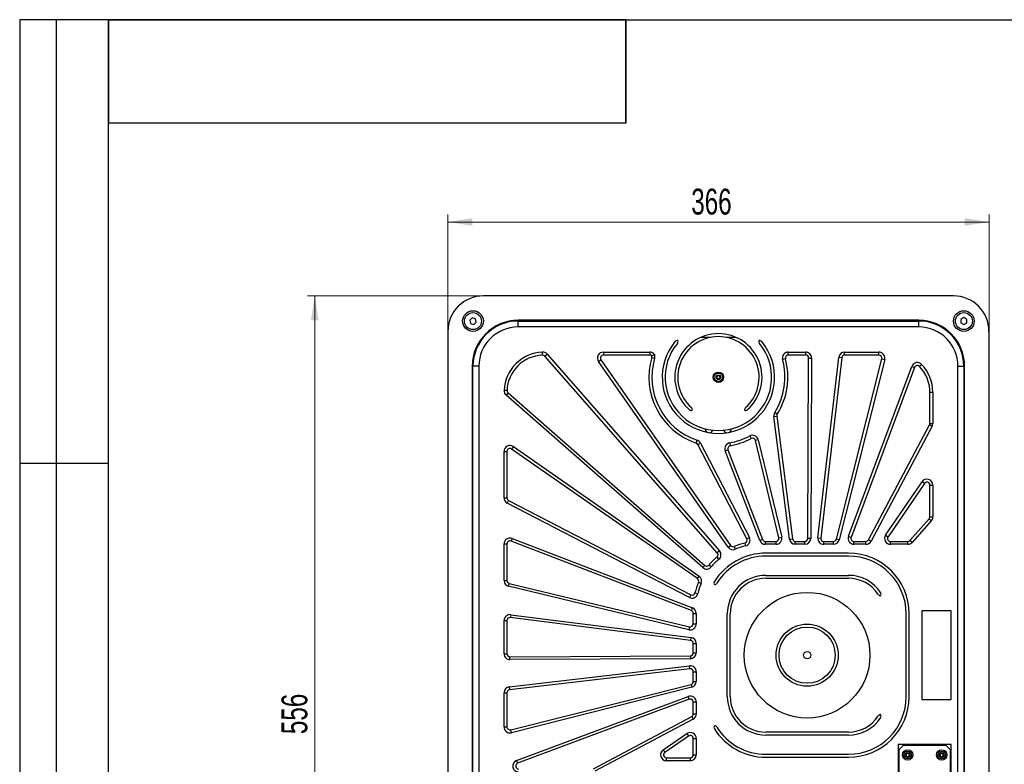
# Model space of a CAD drawing. Header units: millimetres. Extents: x 8 to 415, y 1 to 292.
# Tile 3 of 5: x 8 to 141, y 191 to 292. Entities that reach past the tile are written whole.
import ezdxf

# ---------------------------------------------------------------- set-up
doc = ezdxf.new("R2010")
doc.units = ezdxf.units.MM
doc.styles.add('SLDTEXTSTYLE1', font='TXT', dxfattribs={"width": 0.7})
doc.dimstyles.new('SLDDIMSTYLE0', dxfattribs={"dimtxt": 3.5, "dimasz": 3.302, "dimexe": 0, "dimexo": 0.0625, "dimgap": 0.875, "dimtad": 2, "dimlfac": 5, "dimrnd": 1e-09, "dimzin": 12, "dimdsep": 46, "dimtxsty": 'SLDTEXTSTYLE1', "dimsah": 1, "dimcen": 0.09, "dimadec": 0, "dimazin": 3, "dimtfac": 1, "dimtdec": 3, "dimtofl": 0, "dimtmove": 0, "dimatfit": 3, "dimfxl": 0, "dimfrac": 2, "dimtolj": 1, "dimtzin": 12, "dimarcsym": 0})

# ---------------------------------------------------------------- blocks, each defined once
blk = doc.blocks.new('_D')
at = {"color": 7, "linetype": 'Continuous', "lineweight": 0}
for p, q in [((70.72, 254.63), (46.92, 254.63)), ((47.92, 254.63), (47.92, 143.43)), ((70.72, 143.43), (46.92, 143.43))]:
    blk.add_line(p, q, dxfattribs=at)
at = {"color": 7, "linetype": 'Continuous', "lineweight": 18}
for points in [[(47.92, 254.63), (47.41, 251.33), (48.43, 251.33)], [(47.92, 143.43), (48.43, 146.73), (47.41, 146.73)]]:
    blk.add_solid(points, dxfattribs=at)
at = {"color": 7, "linetype": 'Continuous', "lineweight": 18, "insert": (43.41, 195.35), "char_height": 3.5, "attachment_point": 1, "rotation": 90, "style": 'SLDTEXTSTYLE1'}
blk.add_mtext('556', dxfattribs=at)
blk = doc.blocks.new('_D_1')
at = {"color": 7, "linetype": 'Continuous', "lineweight": 0}
for p, q in [((65.92, 249.83), (65.92, 265.63)), ((139.12, 249.83), (139.12, 265.63)), ((65.92, 264.63), (139.12, 264.63))]:
    blk.add_line(p, q, dxfattribs=at)
at = {"color": 7, "linetype": 'Continuous', "lineweight": 18}
for points in [[(65.92, 264.63), (69.22, 264.12), (69.22, 265.14)], [(139.12, 264.63), (135.82, 265.14), (135.82, 264.12)]]:
    blk.add_solid(points, dxfattribs=at)
at = {"color": 7, "linetype": 'Continuous', "lineweight": 18, "insert": (98.84, 269.14), "char_height": 3.5, "attachment_point": 1, "style": 'SLDTEXTSTYLE1'}
blk.add_mtext('366', dxfattribs=at)

msp = doc.modelspace()

# ---------------------------------------------------------------- linework, layer by layer
at = {"color": 7, "linetype": 'Continuous', "lineweight": 25}
for p, q in [((20, 292.0001), (8, 292.0001)), ((8, 292.0001), (8, 172.0001)), ((13, 172.0001), (13, 292.0001)), ((20, 172.0001), (20, 292.0001)), ((20, 5), (20, 292)), ((20, 292), (415, 292)), ((90, 292), (20, 292)), ((20, 292), (20, 278)), ((90, 292), (20, 292)), ((90, 292), (90, 278)), ((90, 278), (90, 292)), ((90, 278), (20, 278)), ((134.3171, 254.6285), (70.7171, 254.6285)), ((69.2222, 251.6805), (68.8782, 251.3723)), ((68.8782, 251.3723), (68.973, 250.9203)), ((68.973, 250.9203), (69.412, 250.7764)), ((69.6611, 251.5367), (69.2222, 251.6805)), ((69.412, 250.7764), (69.756, 251.0846)), ((69.756, 251.0846), (69.6611, 251.5367)), ((129.6171, 251.3285), (75.4171, 251.3285)), ((75.4171, 250.4285), (75.4171, 251.2285)), ((75.4171, 251.2285), (129.6171, 251.2285)), ((129.6171, 250.4285), (75.4171, 250.4285)), ((129.6171, 250.4285), (129.6171, 251.2285)), ((135.3192, 251.463), (135.315, 251.0011)), ((135.315, 251.0011), (135.7129, 250.7666)), ((135.7212, 251.6903), (135.3192, 251.463)), ((135.7129, 250.7666), (136.115, 250.994)), ((136.1191, 251.4558), (135.7212, 251.6903)), ((136.115, 250.994), (136.1191, 251.4558)), ((65.9171, 249.8285), (65.9171, 148.2285)), ((139.1171, 249.8285), (139.1171, 148.2285)), ((100.1401, 249.0285), (101.473, 249.0285)), ((103.5611, 249.0285), (104.894, 249.0285)), ((78.7233, 246.6247), (78.7078, 247.0244)), ((79.0396, 246.4887), (79.3404, 246.7524)), ((102.3666, 219.8854), (79.0396, 246.4887)), ((79.3404, 246.7524), (102.6674, 220.1492)), ((86.9525, 247.0285), (93.2291, 247.0285)), ((86.9525, 247.0285), (86.9525, 246.6285)), ((93.2291, 246.6285), (86.9525, 246.6285)), ((93.2291, 247.0285), (93.2291, 246.6285)), ((111.9659, 247.0285), (114.3224, 247.0285)), ((111.9659, 246.6285), (111.9659, 247.0285)), ((114.3224, 246.6285), (111.9659, 246.6285)), ((114.3224, 246.6285), (114.3224, 247.0285)), ((119.5927, 247.0285), (124.2311, 247.0285)), ((119.5927, 246.6285), (119.5927, 247.0285)), ((124.2311, 246.6285), (119.5927, 246.6285)), ((124.2311, 246.6285), (124.2311, 247.0285)), ((69.2171, 245.1285), (69.2171, 152.9285)), ((70.1171, 245.1285), (69.3171, 245.1285)), ((69.3171, 152.9285), (69.3171, 245.1285)), ((70.1171, 245.1285), (70.1171, 152.9285)), ((86.2965, 245.7707), (86.6245, 245.9996)), ((103.8318, 220.6418), (86.2965, 245.7707)), ((86.6245, 245.9996), (104.1599, 220.8707)), ((93.5089, 246.314), (93.8922, 246.1998)), ((111.5802, 246.1223), (111.1945, 246.0162)), ((114.5978, 221.8264), (114.7224, 246.2264)), ((114.7224, 246.2264), (115.1224, 246.2244)), ((115.1224, 246.2244), (114.9978, 221.8244)), ((115.9617, 221.9208), (118.7981, 246.3208)), ((119.1954, 246.2747), (116.3591, 221.8747)), ((118.4725, 221.7308), (124.6189, 246.1308)), ((119.1954, 246.2747), (118.7981, 246.3208)), ((125.0068, 246.033), (118.8604, 221.633)), ((120.0946, 222.1083), (128.6802, 245.1)), ((124.6189, 246.1308), (125.0068, 246.033)), ((128.6802, 245.1), (129.0549, 244.9601)), ((129.7177, 245.0977), (130.0057, 245.3753)), ((134.9171, 152.9285), (134.9171, 245.1285)), ((134.9171, 245.1285), (135.7171, 245.1285)), ((135.7171, 245.1285), (135.7171, 152.9285)), ((135.8171, 152.9285), (135.8171, 245.1285)), ((129.0549, 244.9601), (120.4693, 221.9684)), ((73.9208, 241.8222), (73.5211, 241.8377)), ((74.0568, 241.5059), (73.7931, 241.2052)), ((100.3964, 217.8782), (73.7931, 241.2052)), ((74.0568, 241.5059), (100.6601, 218.1789)), ((131.1171, 241.6285), (131.5171, 241.6285)), ((131.1171, 237.368), (131.1171, 241.6285)), ((131.5171, 241.6285), (131.5171, 237.368)), ((110.4802, 238.6337), (110.1414, 238.8462)), ((110.0254, 238.3206), (110.4223, 238.3709)), ((112.1262, 221.728), (110.0254, 238.3206)), ((110.4223, 238.3709), (112.523, 221.7782)), ((122.813, 221.6408), (131.0703, 237.1803)), ((131.0703, 237.1803), (131.4235, 236.9926)), ((131.1171, 237.368), (131.5171, 237.368)), ((100.7441, 236.6502), (100.744, 236.6294)), ((104.2395, 236.6167), (104.2396, 236.6375)), ((131.4235, 236.9926), (123.1662, 221.4531)), ((99.5188, 234.7194), (99.6464, 235.0986)), ((99.7464, 234.5244), (100.1015, 234.7085)), ((106.3568, 221.7714), (99.7464, 234.5244)), ((100.1015, 234.7085), (106.7119, 221.9555)), ((104.0486, 234.7597), (104.1167, 234.3656)), ((106.7501, 235.6861), (106.9382, 235.3331)), ((107.9041, 235.1676), (107.5152, 235.0738)), ((110.6856, 221.9222), (107.5152, 235.0738)), ((107.9041, 235.1676), (111.0745, 222.0159)), ((73.5171, 227.3164), (73.5171, 233.593)), ((73.5171, 233.593), (73.9171, 233.593)), ((73.9171, 233.593), (73.9171, 227.3164)), ((74.7749, 234.249), (74.546, 233.921)), ((99.6748, 216.3857), (74.546, 233.921)), ((74.7749, 234.249), (99.9037, 216.7137)), ((103.4382, 233.6839), (103.8115, 233.8277)), ((108.1145, 221.541), (103.4382, 233.6839)), ((103.8115, 233.8277), (108.4878, 221.6847)), ((8, 232.0001), (20, 232.0001)), ((125.1279, 222.2796), (130.0564, 229.4982)), ((130.3867, 229.2727), (125.4583, 222.054)), ((130.3867, 229.2727), (130.0564, 229.4982)), ((131.1171, 224.7272), (131.1171, 229.0471)), ((131.1171, 229.0471), (131.5171, 229.0471)), ((131.5171, 229.0471), (131.5171, 224.7272)), ((73.5171, 227.3164), (73.9171, 227.3164)), ((73.9489, 226.6062), (74.133, 226.9613)), ((98.59, 213.8336), (73.9489, 226.6062)), ((74.133, 226.9613), (98.7741, 214.1887)), ((128.4206, 221.5617), (131.0151, 224.4604)), ((131.3132, 224.1936), (128.7186, 221.2949)), ((131.0151, 224.4604), (131.3132, 224.1936)), ((131.1171, 224.7272), (131.5171, 224.7272)), ((74.6046, 221.8276), (74.4608, 221.4543)), ((98.8608, 212.0577), (74.4608, 221.4543)), ((74.6046, 221.8276), (99.0046, 212.431)), ((106.0917, 221.1976), (106.1817, 220.8079)), ((106.3568, 221.7714), (106.7119, 221.9555)), ((108.4878, 221.6847), (108.1145, 221.541)), ((108.8611, 221.4285), (108.8611, 221.0285)), ((108.8611, 221.4285), (110.2968, 221.4285)), ((110.2968, 221.4285), (110.2968, 221.0285)), ((110.6856, 221.9222), (111.0745, 222.0159)), ((112.1262, 221.728), (112.523, 221.7782)), ((112.9199, 221.0285), (112.9199, 221.4285)), ((112.9199, 221.4285), (114.1978, 221.4285)), ((114.1978, 221.0285), (114.1978, 221.4285)), ((114.9978, 221.8244), (114.5978, 221.8264)), ((115.9617, 221.9208), (116.3591, 221.8747)), ((116.7564, 221.0285), (116.7564, 221.4285)), ((116.7564, 221.4285), (118.0846, 221.4285)), ((118.0846, 221.0285), (118.0846, 221.4285)), ((118.8604, 221.633), (118.4725, 221.7308)), ((120.0946, 222.1083), (120.4693, 221.9684)), ((120.8441, 221.0285), (120.8441, 221.4285)), ((120.8441, 221.4285), (122.4598, 221.4285)), ((122.4598, 221.0285), (122.4598, 221.4285)), ((122.813, 221.6408), (123.1662, 221.4531)), ((125.1279, 222.2796), (125.4583, 222.054)), ((125.7886, 221.0285), (125.7886, 221.4285)), ((125.7886, 221.4285), (128.1225, 221.4285)), ((128.1225, 221.0285), (128.1225, 221.4285)), ((128.7186, 221.2949), (128.4206, 221.5617)), ((73.5171, 216.1308), (73.5171, 221.081)), ((73.5171, 221.081), (73.9171, 221.081)), ((73.9171, 221.081), (73.9171, 216.1308)), ((102.6674, 220.1492), (102.3666, 219.8854)), ((103.8318, 220.6418), (104.1599, 220.8707)), ((104.6423, 220.7306), (104.7968, 220.3617)), ((110.2968, 221.0285), (108.8611, 221.0285)), ((120.1171, 219.8285), (108.9171, 219.8285)), ((114.1978, 221.0285), (112.9199, 221.0285)), ((118.0846, 221.0285), (116.7564, 221.0285)), ((122.4598, 221.0285), (120.8441, 221.0285)), ((128.1225, 221.0285), (125.7886, 221.0285)), ((102.5809, 219.0095), (102.3234, 219.3156)), ((120.1171, 219.4285), (108.9171, 219.4285)), ((100.3964, 217.8782), (100.6601, 218.1789)), ((101.536, 217.9647), (101.2299, 218.2222)), ((73.5171, 216.1308), (73.9171, 216.1308)), ((99.6748, 216.3857), (99.9037, 216.7137)), ((99.8149, 215.9032), (100.1839, 215.7488)), ((108.9171, 216.8285), (120.1171, 216.8285)), ((108.9171, 216.4285), (120.1171, 216.4285)), ((74.1296, 215.3531), (74.2233, 215.7419)), ((98.5296, 209.4711), (74.1296, 215.3531)), ((74.2233, 215.7419), (98.6233, 209.8599)), ((99.3479, 214.4538), (99.7377, 214.3638)), ((98.7741, 214.1887), (98.59, 213.8336)), ((98.8608, 212.0577), (99.0046, 212.431)), ((134.0171, 212.0285), (130.0171, 212.0285)), ((130.0171, 212.0285), (130.0171, 200.0285)), ((134.0171, 200.0285), (134.0171, 212.0285)), ((73.5171, 210.7149), (73.9171, 210.7149)), ((73.5171, 206.2231), (73.5171, 210.7149)), ((73.9171, 210.7149), (73.9171, 206.2231)), ((74.4176, 211.5086), (74.3673, 211.1118)), ((98.7673, 208.0225), (74.3673, 211.1118)), ((74.4176, 211.5086), (98.8176, 208.4193)), ((99.1171, 210.2488), (99.1171, 211.6845)), ((99.1171, 211.6845), (99.5171, 211.6845)), ((99.5171, 211.6845), (99.5171, 210.2488)), ((103.7171, 200.4285), (103.7171, 211.6285)), ((104.1171, 200.4285), (104.1171, 211.6285)), ((127.9171, 200.4285), (127.9171, 211.6285)), ((128.3171, 200.4285), (128.3171, 211.6285)), ((98.6233, 209.8599), (98.5296, 209.4711)), ((99.1171, 210.2488), (99.5171, 210.2488)), ((98.7673, 208.0225), (98.8176, 208.4193)), ((99.1171, 207.6257), (99.5171, 207.6257)), ((99.1171, 206.3478), (99.1171, 207.6257)), ((99.5171, 207.6257), (99.5171, 206.3478)), ((73.5171, 206.2231), (73.9171, 206.2231)), ((74.3191, 205.8231), (98.7191, 205.9478)), ((74.3212, 205.4232), (74.3191, 205.8231)), ((98.7212, 205.5478), (74.3212, 205.4232)), ((98.7191, 205.9478), (98.7212, 205.5478)), ((99.1171, 206.3478), (99.5171, 206.3478)), ((74.2247, 201.7475), (98.6247, 204.5838)), ((98.6709, 204.1865), (74.2709, 201.3502)), ((98.6709, 204.1865), (98.6247, 204.5838)), ((99.1171, 203.7891), (99.5171, 203.7891)), ((99.1171, 202.4609), (99.1171, 203.7891)), ((99.5171, 203.7891), (99.5171, 202.4609)), ((99.1171, 202.4609), (99.5171, 202.4609)), ((74.2247, 201.7475), (74.2709, 201.3502)), ((74.4148, 195.9266), (98.8148, 202.073)), ((98.9125, 201.6851), (74.5125, 195.5387)), ((98.8148, 202.073), (98.9125, 201.6851)), ((73.5171, 200.9528), (73.9171, 200.9528)), ((73.5171, 196.3145), (73.5171, 200.9528)), ((73.9171, 200.9528), (73.9171, 196.3145)), ((75.2113, 191.7779), (98.4372, 200.4509)), ((98.5771, 200.0762), (75.3512, 191.4032)), ((98.5771, 200.0762), (98.4372, 200.4509)), ((130.0171, 200.0285), (134.0171, 200.0285)), ((99.1171, 198.0857), (99.1171, 199.7015)), ((99.1171, 199.7015), (99.5171, 199.7015)), ((99.5171, 199.7015), (99.5171, 198.0857)), ((85.6235, 190.6752), (98.9048, 197.7325)), ((99.0925, 197.3793), (85.8112, 190.322)), ((98.9048, 197.7325), (99.0925, 197.3793)), ((99.1171, 198.0857), (99.5171, 198.0857)), ((73.5171, 196.3145), (73.9171, 196.3145)), ((74.5125, 195.5387), (74.4148, 195.9266)), ((95.0408, 193.2157), (98.266, 195.4176)), ((98.4915, 195.0873), (95.2664, 192.8853)), ((98.266, 195.4176), (98.4915, 195.0873)), ((99.1171, 194.7569), (99.5171, 194.7569)), ((99.1171, 192.555), (99.1171, 194.7569)), ((99.5171, 194.7569), (99.5171, 192.555)), ((120.1171, 195.6285), (108.9171, 195.6285)), ((120.1171, 195.2285), (108.9171, 195.2285)), ((95.0408, 193.2157), (95.2664, 192.8853)), ((134.0171, 193.9285), (126.8171, 193.9285)), ((126.8171, 193.9285), (126.8171, 177.7285)), ((126.9171, 193.2285), (127.5171, 193.8285)), ((126.9171, 193.2285), (126.9171, 178.4285)), ((133.3171, 193.8285), (127.5171, 193.8285)), ((133.3171, 193.8285), (133.9171, 193.2285)), ((133.9171, 178.4285), (133.9171, 193.2285)), ((134.0171, 177.7285), (134.0171, 193.9285)), ((95.4919, 191.755), (95.4919, 192.155)), ((95.4919, 192.155), (98.7171, 192.155)), ((98.7171, 192.155), (98.7171, 191.755)), ((99.1171, 192.555), (99.5171, 192.555)), ((108.9171, 192.6285), (120.1171, 192.6285)), ((108.9171, 192.2285), (120.1171, 192.2285)), ((75.2113, 191.7779), (75.3512, 191.4032)), ((98.7171, 191.755), (95.4919, 191.755))]:
    msp.add_line(p, q, dxfattribs=at)
for centre, radius in [((69.3171, 251.2285), 1.4), ((69.3171, 251.2285), 1.15), ((135.7171, 251.2285), 1.4), ((135.7171, 251.2285), 1.15), ((102.5171, 243.6285), 0.7), ((102.5171, 243.6285), 0.56), ((102.5171, 243.6285), 0.3168), ((102.5171, 243.6285), 0.28), ((114.5171, 206.0285), 8.5), ((114.5171, 206.0285), 8.5), ((114.5171, 206.0285), 4.2), ((114.5171, 206.0285), 3.8), ((114.5171, 206.0285), 0.5), ((128.1171, 192.5285), 0.7), ((132.7171, 192.5285), 0.7), ((128.1171, 192.5285), 0.5258), ((128.1171, 192.5285), 0.335), ((132.7171, 192.5285), 0.5258), ((132.7171, 192.5285), 0.335)]:
    msp.add_circle(centre, radius, dxfattribs=at)
for centre, radius, start, end in [((70.7171, 249.8285), 4.8, 90, 180), ((134.3171, 249.8285), 4.8, 0, 90), ((75.4171, 245.1285), 6.2, 90, 180), ((75.4171, 245.1285), 6.1, 90, 180), ((75.4171, 245.1285), 5.3, 90, 180), ((129.6171, 245.1285), 6.2, 0, 90), ((129.6171, 245.1285), 6.1, 0, 90), ((129.6171, 245.1285), 5.3, 0, 90), ((102.5171, 243.6285), 5.9, 312.052489, 227.947511), ((102.5171, 243.6285), 5.5, 311.769283, 228.230717), ((102.5171, 243.6285), 7.6, 140.678096, 39.321904), ((102.5171, 243.6285), 7.2, 140.510319, 39.489681), ((96.9472, 248.1909), 0.4, 77.541838, 140.678096), ((96.6519, 248.4616), 0.4, 320.510319, 17.444877), ((108.3823, 248.4616), 0.4, 162.555123, 219.489681), ((108.087, 248.1909), 0.4, 39.321904, 102.458162), ((78.9171, 241.6285), 5.4, 92.220476, 177.779524), ((78.9171, 241.6285), 5, 92.220476, 177.779524), ((78.7388, 246.225), 0.8, 41.245816, 92.220476), ((78.7388, 246.225), 0.4, 41.245816, 92.220476), ((86.9525, 246.2285), 0.8, 90, 214.90803), ((86.9525, 246.2285), 0.4, 90, 214.90803), ((93.2291, 246.2285), 0.8, 35.487198, 90), ((93.2291, 246.2285), 0.4, 43.741752, 90), ((93.1255, 246.4283), 0.4, 343.399393, 11.057573), ((93.1255, 246.4283), 0.8, 343.399393, 19.312127), ((111.9659, 246.2285), 0.8, 90, 195.385143), ((111.9659, 246.2285), 0.4, 90, 195.385143), ((114.3224, 246.2285), 0.8, 359.707355, 90), ((114.3224, 246.2285), 0.4, 359.707355, 90), ((119.5927, 246.2285), 0.8, 90, 173.369568), ((119.5927, 246.2285), 0.4, 90, 173.369568), ((124.2311, 246.2285), 0.8, 345.861201, 90), ((124.2311, 246.2285), 0.4, 345.861201, 90), ((102.5171, 243.6285), 9.4, 163.399393, 251.399932), ((102.5171, 243.6285), 9, 163.399393, 251.399932), ((102.5171, 243.6285), 9, 327.902465, 15.385143), ((102.5171, 243.6285), 9.4, 327.902465, 15.385143), ((129.4296, 244.8202), 0.8, 43.935794, 159.523415), ((129.4296, 244.8202), 0.4, 43.935794, 159.523415), ((126.1171, 241.6285), 5, 0, 43.935794), ((126.1171, 241.6285), 5.4, 0, 43.935794), ((74.3205, 241.8067), 0.8, 177.779524, 228.754184), ((74.3205, 241.8067), 0.4, 177.779524, 228.754184), ((98.8331, 239.5445), 0.4, 227.947511, 292.036269), ((98.5869, 239.2281), 0.4, 352.200048, 48.230717), ((106.4473, 239.2281), 0.4, 131.769283, 187.799952), ((106.201, 239.5445), 0.4, 247.963731, 312.052489), ((110.8191, 238.4211), 0.8, 147.902465, 187.215722), ((110.8191, 238.4211), 0.4, 147.902465, 187.215722), ((130.7171, 237.368), 0.4, 332.015047, 0), ((130.7171, 237.368), 0.8, 332.015047, 0), ((101.2547, 236.6275), 0.5107, 179.792889, 241.324277), ((101.2547, 236.6275), 0.5107, 278.232874, 342.086846), ((103.7288, 236.6186), 0.5107, 197.498932, 261.352904), ((103.7288, 236.6186), 0.5107, 298.261502, 359.792889), ((107.1263, 234.9801), 0.8, 13.553509, 118.055969), ((99.3913, 234.3403), 0.4, 27.399662, 71.399932), ((99.3913, 234.3403), 0.8, 27.399662, 71.399932), ((104.1848, 233.9714), 0.8, 99.797949, 201.061876), ((102.5171, 243.6285), 9, 279.797949, 298.055969), ((102.5171, 243.6285), 9.4, 279.797949, 298.055969), ((107.1263, 234.9801), 0.4, 13.553509, 118.055969), ((74.3171, 233.593), 0.8, 55.09197, 180), ((74.3171, 233.593), 0.4, 55.09197, 180), ((104.1848, 233.9714), 0.4, 99.797949, 201.061876), ((130.7171, 229.0471), 0.8, 0, 145.677261), ((130.7171, 229.0471), 0.4, 0, 145.677261), ((74.3171, 227.3164), 0.8, 180, 242.600338), ((74.3171, 227.3164), 0.4, 180, 242.600338), ((130.7171, 224.7272), 0.4, 318.168893, 0), ((130.7171, 224.7272), 0.8, 318.168893, 0), ((74.3171, 221.081), 0.8, 68.938124, 180), ((74.3171, 221.081), 0.4, 68.938124, 180), ((108.1171, 212.4285), 9, 103.00529, 112.71092), ((106.0017, 221.5874), 0.4, 283.00529, 27.399662), ((106.0017, 221.5874), 0.8, 283.00529, 27.399662), ((108.8611, 221.8285), 0.8, 201.061876, 270), ((108.8611, 221.8285), 0.4, 201.061876, 270), ((110.2968, 221.8285), 0.8, 270, 13.553509), ((110.2968, 221.8285), 0.4, 270, 13.553509), ((112.9199, 221.8285), 0.8, 187.215722, 270), ((112.9199, 221.8285), 0.4, 187.215722, 270), ((114.1978, 221.8285), 0.4, 270, 359.707355), ((114.1978, 221.8285), 0.8, 270, 359.707355), ((116.7564, 221.8285), 0.8, 173.369568, 270), ((116.7564, 221.8285), 0.4, 173.369568, 270), ((118.0846, 221.8285), 0.4, 270, 345.861201), ((118.0846, 221.8285), 0.8, 270, 345.861201), ((120.8441, 221.8285), 0.8, 159.523415, 270), ((120.8441, 221.8285), 0.4, 159.523415, 270), ((122.4598, 221.8285), 0.4, 270, 332.015047), ((122.4598, 221.8285), 0.8, 270, 332.015047), ((125.7886, 221.8285), 0.8, 145.677261, 270), ((125.7886, 221.8285), 0.4, 145.677261, 270), ((128.1225, 221.8285), 0.4, 270, 318.168893), ((128.1225, 221.8285), 0.8, 270, 318.168893), ((108.9171, 211.6285), 8.2, 90, 147.88407), ((102.0659, 219.6217), 0.4, 310.071652, 41.245816), ((102.0659, 219.6217), 0.8, 310.071652, 41.245816), ((104.4879, 221.0996), 0.8, 214.90803, 292.71092), ((104.4879, 221.0996), 0.4, 214.90803, 292.71092), ((108.1171, 212.4285), 8.6, 103.00529, 112.71092), ((120.1171, 211.6285), 8.2, 0, 90), ((108.1171, 212.4285), 9, 130.071652, 139.928348), ((108.1171, 212.4285), 8.6, 130.071652, 139.928348), ((108.9171, 211.6285), 7.8, 90, 148.027578), ((120.1171, 211.6285), 7.8, 0, 90), ((100.9238, 218.4797), 0.8, 228.754184, 319.928348), ((100.9238, 218.4797), 0.4, 228.754184, 319.928348), ((74.3171, 216.1308), 0.8, 180, 256.446491), ((74.3171, 216.1308), 0.4, 180, 256.446491), ((108.1171, 212.4285), 9, 157.28908, 166.99471), ((99.4459, 216.0576), 0.4, 337.28908, 55.09197), ((99.4459, 216.0576), 0.8, 337.28908, 55.09197), ((102.3107, 215.7752), 0.4, 147.88407, 210.782142), ((108.9171, 211.6285), 5.2, 90, 180), ((108.9171, 211.6285), 4.8, 90, 180), ((120.1171, 211.6285), 5.2, 33.465594, 90), ((120.1171, 211.6285), 4.8, 33.097128, 90), ((98.9582, 214.5439), 0.4, 242.600338, 346.99471), ((108.1171, 212.4285), 8.6, 157.28908, 166.99471), ((101.961, 215.9705), 0.4, 270.865066, 328.027578), ((124.1213, 214.2754), 0.4, 328.791998, 33.465594), ((98.9582, 214.5439), 0.8, 242.600338, 346.99471), ((124.4734, 214.468), 0.4, 213.097128, 268.578806), ((98.7171, 211.6845), 0.4, 0, 68.938124), ((98.7171, 211.6845), 0.8, 0, 68.938124), ((74.3171, 210.7149), 0.8, 82.784278, 180), ((74.3171, 210.7149), 0.4, 82.784278, 180), ((98.7171, 210.2488), 0.8, 256.446491, 0), ((98.7171, 210.2488), 0.4, 256.446491, 0), ((98.7171, 207.6257), 0.4, 0, 82.784278), ((98.7171, 207.6257), 0.8, 0, 82.784278), ((74.3171, 206.2231), 0.8, 180, 270.292645), ((74.3171, 206.2231), 0.4, 180, 270.292645), ((98.7171, 206.3478), 0.4, 270.292645, 0), ((98.7171, 206.3478), 0.8, 270.292645, 0), ((98.7171, 203.7891), 0.8, 0, 96.630432), ((98.7171, 203.7891), 0.4, 0, 96.630432), ((98.7171, 202.4609), 0.4, 284.138799, 0), ((98.7171, 202.4609), 0.8, 284.138799, 0), ((74.3171, 200.9528), 0.8, 96.630432, 180), ((74.3171, 200.9528), 0.4, 96.630432, 180), ((98.7171, 199.7015), 0.8, 0, 110.476585), ((98.7171, 199.7015), 0.4, 0, 110.476585), ((108.9171, 200.4285), 5.2, 180, 270), ((108.9171, 200.4285), 4.8, 180, 270), ((120.1171, 200.4285), 7.8, 270, 0), ((120.1171, 200.4285), 8.2, 270, 0), ((98.7171, 198.0857), 0.4, 297.984953, 0), ((98.7171, 198.0857), 0.8, 297.984953, 0), ((120.1171, 200.4285), 4.8, 270, 326.902872), ((120.1171, 200.4285), 5.2, 270, 326.534406), ((124.4734, 197.589), 0.4, 91.421194, 146.902872), ((124.1213, 197.7816), 0.4, 326.534406, 31.208002), ((74.3171, 196.3145), 0.8, 180, 284.138799), ((74.3171, 196.3145), 0.4, 180, 284.138799), ((102.3107, 196.2817), 0.4, 149.217858, 212.11593), ((101.961, 196.0865), 0.4, 31.972422, 89.134934), ((108.9171, 200.4285), 8.2, 212.11593, 270), ((108.9171, 200.4285), 7.8, 211.972422, 270), ((98.7171, 194.7569), 0.8, 0, 124.322739), ((98.7171, 194.7569), 0.4, 0, 124.322739), ((95.4919, 192.555), 0.8, 124.322739, 270), ((95.4919, 192.555), 0.4, 124.322739, 270), ((98.7171, 192.555), 0.8, 270, 0), ((98.7171, 192.555), 0.4, 270, 0), ((128.1171, 192.5285), 0.2233, 135.690537, 195.690537), ((128.1171, 192.5285), 0.2233, 195.690537, 255.690537), ((128.1171, 192.5285), 0.2233, 75.690537, 135.690537), ((128.1171, 192.5285), 0.2233, 255.690537, 315.690537), ((128.1171, 192.5285), 0.2233, 15.690537, 75.690537), ((128.1171, 192.5285), 0.2233, 315.690537, 15.690537), ((132.7171, 192.5285), 0.2233, 141.038969, 201.038969), ((132.7171, 192.5285), 0.2233, 201.038969, 261.038969), ((132.7171, 192.5285), 0.2233, 81.038969, 141.038969), ((132.7171, 192.5285), 0.2233, 261.038969, 321.038969), ((132.7171, 192.5285), 0.2233, 21.038969, 81.038969), ((132.7171, 192.5285), 0.2233, 321.038969, 21.038969), ((75.4911, 191.0285), 0.8, 110.476585, 270), ((75.4911, 191.0285), 0.4, 110.476585, 270)]:
    msp.add_arc(centre, radius, start, end, dxfattribs=at)
for points, knots in [([(93.8805, 246.6929), (93.8589, 246.6817), (93.7387, 246.6194), (93.6175, 246.5565), (93.5181, 246.505)], [0, 0, 0, 0, 0.17998967, 1, 1, 1, 1]), ([(102.2371, 243.6285), (102.2375, 243.6316), (102.2385, 243.6383), (102.2449, 243.6476), (102.2584, 243.6625), (102.2959, 243.6927), (102.3462, 243.7468), (102.3532, 243.8115), (102.3616, 243.8467), (102.3665, 243.8599), (102.3723, 243.8679), (102.3763, 243.8705), (102.3771, 243.871)], [0, 0, 0, 0, 0.032545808, 0.070245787, 0.114714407, 0.242518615, 0.573230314, 0.843344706, 0.901426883, 0.950312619, 0.99054304, 1, 1, 1, 1]), ([(102.3306, 243.7363), (102.3262, 243.7279), (102.3088, 243.6947), (102.2964, 243.6285), (102.3088, 243.562), (102.3264, 243.5287), (102.3309, 243.5201)], [0, 0, 0, 0, 0.12558203, 0.49863593, 0.87168983, 1, 1, 1, 1]), ([(102.5174, 243.8439), (102.5173, 243.8439), (102.4892, 243.8439), (102.4327, 243.8325), (102.3678, 243.7905), (102.3412, 243.7518), (102.3306, 243.7363)], [0, 0, 0, 0, 0.0013391, 0.3756951, 0.7500511, 1, 1, 1, 1]), ([(102.3771, 243.871), (102.3807, 243.8722), (102.3886, 243.8751), (102.437, 243.8673), (102.5171, 243.8228), (102.5972, 243.8673), (102.6456, 243.8751), (102.6535, 243.8722), (102.6571, 243.871)], [0, 0, 0, 0, 0.03911189, 0.08619668, 0.5, 0.91380332, 0.96088811, 1, 1, 1, 1]), ([(102.7003, 243.7417), (102.6906, 243.7552), (102.6644, 243.7914), (102.6015, 243.834), (102.5454, 243.8406), (102.5174, 243.8439)], [0, 0, 0, 0, 0.22899702, 0.61517598, 1, 1, 1, 1]), ([(102.6571, 243.871), (102.6578, 243.8705), (102.6621, 243.8677), (102.6681, 243.859), (102.6744, 243.8409), (102.6812, 243.8056), (102.6916, 243.7427), (102.7404, 243.6905), (102.78, 243.659), (102.7949, 243.6403), (102.7964, 243.6322), (102.7971, 243.6285)], [0, 0, 0, 0, 0.00945923, 0.05273147, 0.1060512, 0.209828, 0.42685371, 0.75764468, 0.91476445, 0.96127446, 1, 1, 1, 1]), ([(102.3771, 243.386), (102.3763, 243.3865), (102.372, 243.3892), (102.366, 243.3979), (102.3597, 243.4161), (102.3529, 243.4513), (102.3425, 243.5142), (102.2937, 243.5664), (102.2541, 243.5979), (102.2392, 243.6166), (102.2377, 243.6248), (102.2371, 243.6285)], [0, 0, 0, 0, 0.009459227, 0.05273147, 0.106051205, 0.209827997, 0.426853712, 0.75764468, 0.914764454, 0.961274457, 1, 1, 1, 1]), ([(102.517, 243.4131), (102.4889, 243.4164), (102.4327, 243.4229), (102.368, 243.4666), (102.3415, 243.5049), (102.3309, 243.5201)], [0, 0, 0, 0, 0.37559066, 0.75164806, 1, 1, 1, 1]), ([(102.6571, 243.386), (102.6535, 243.3847), (102.6456, 243.3819), (102.5972, 243.3896), (102.5171, 243.4341), (102.437, 243.3896), (102.3886, 243.3819), (102.3807, 243.3847), (102.3771, 243.386)], [0, 0, 0, 0, 0.03911189, 0.08619668, 0.5, 0.91380332, 0.96088811, 1, 1, 1, 1]), ([(102.517, 243.4131), (102.517, 243.4131), (102.545, 243.4131), (102.6014, 243.4244), (102.6669, 243.4668), (102.6936, 243.5063), (102.7045, 243.5224)], [0, 0, 0, 0, 0.00046996, 0.37185461, 0.74323927, 1, 1, 1, 1]), ([(102.7971, 243.6285), (102.7966, 243.6253), (102.7956, 243.6186), (102.7892, 243.6093), (102.7757, 243.5944), (102.7382, 243.5642), (102.6879, 243.5102), (102.6809, 243.4455), (102.6725, 243.4102), (102.6676, 243.397), (102.6619, 243.389), (102.6578, 243.3865), (102.6571, 243.386)], [0, 0, 0, 0, 0.032545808, 0.070245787, 0.114714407, 0.242518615, 0.573230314, 0.843344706, 0.901426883, 0.950312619, 0.99054304, 1, 1, 1, 1]), ([(102.7045, 243.5224), (102.7086, 243.5302), (102.7255, 243.5629), (102.7378, 243.6285), (102.7256, 243.6932), (102.7093, 243.7253), (102.7057, 243.7324)], [0, 0, 0, 0, 0.1204611, 0.50558429, 0.89070747, 1, 1, 1, 1]), ([(127.7925, 192.6113), (127.7923, 192.6105), (127.792, 192.6084), (127.7929, 192.6045), (127.7953, 192.5999), (127.8011, 192.592), (127.8202, 192.5728), (127.8545, 192.5426), (127.8957, 192.4967), (127.9133, 192.423), (127.8946, 192.361), (127.8812, 192.316), (127.8792, 192.2984), (127.8808, 192.2916), (127.8823, 192.2897), (127.8831, 192.2887)], [0, 0, 0, 0, 0.0062323, 0.01777215, 0.03167771, 0.04836448, 0.0984054, 0.25250654, 0.42558, 0.59398432, 0.8469253, 0.94385968, 0.98002422, 0.99064479, 1, 1, 1, 1]), ([(128.0265, 192.851), (128.0252, 192.8504), (128.0225, 192.8492), (128.0171, 192.8421), (128.0069, 192.8118), (127.998, 192.7553), (127.965, 192.6769), (127.8875, 192.6421), (127.8312, 192.6318), (127.8011, 192.6209), (127.7942, 192.6153), (127.793, 192.6125), (127.7925, 192.6113)], [0, 0, 0, 0, 0.011121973, 0.024216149, 0.071274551, 0.271788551, 0.5, 0.728211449, 0.928725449, 0.975783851, 0.988878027, 1, 1, 1, 1]), ([(127.8831, 192.2887), (127.8843, 192.2879), (127.887, 192.286), (127.894, 192.2854), (127.911, 192.2876), (127.9551, 192.3021), (128.0165, 192.3222), (128.0907, 192.3065), (128.1375, 192.2663), (128.1695, 192.2319), (128.1902, 192.2121), (128.1999, 192.2066), (128.2045, 192.2054), (128.2069, 192.2058), (128.2077, 192.206)], [0, 0, 0, 0, 0.0120474, 0.02650918, 0.05616488, 0.1531057, 0.4060635, 0.57447903, 0.747564, 0.90167539, 0.96271719, 0.97995945, 0.99376729, 1, 1, 1, 1]), ([(128.3511, 192.7682), (128.3499, 192.769), (128.3472, 192.7709), (128.3401, 192.7716), (128.3231, 192.7693), (128.2791, 192.7548), (128.2176, 192.7348), (128.1435, 192.7505), (128.0966, 192.7907), (128.0646, 192.825), (128.044, 192.8449), (128.0342, 192.8504), (128.0296, 192.8516), (128.0272, 192.8511), (128.0265, 192.851)], [0, 0, 0, 0, 0.012047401, 0.026509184, 0.056164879, 0.153105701, 0.406063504, 0.574479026, 0.747563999, 0.901675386, 0.96271719, 0.979959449, 0.99376729, 1, 1, 1, 1]), ([(128.2077, 192.206), (128.2089, 192.2065), (128.2116, 192.2078), (128.2171, 192.2148), (128.2272, 192.2452), (128.2362, 192.3017), (128.2692, 192.38), (128.3467, 192.4149), (128.4029, 192.4252), (128.433, 192.4361), (128.44, 192.4417), (128.4411, 192.4444), (128.4417, 192.4457)], [0, 0, 0, 0, 0.01112197, 0.02421615, 0.07127455, 0.27178855, 0.5, 0.72821145, 0.92872545, 0.97578385, 0.98887803, 1, 1, 1, 1]), ([(128.4417, 192.4457), (128.4418, 192.4464), (128.4422, 192.4486), (128.4412, 192.4524), (128.4388, 192.457), (128.433, 192.465), (128.414, 192.4841), (128.3796, 192.5143), (128.3384, 192.5602), (128.3209, 192.6339), (128.3396, 192.696), (128.353, 192.7409), (128.3549, 192.7585), (128.3533, 192.7654), (128.3518, 192.7673), (128.3511, 192.7682)], [0, 0, 0, 0, 0.0062323, 0.01777215, 0.03167771, 0.04836448, 0.0984054, 0.25250654, 0.42558, 0.59398432, 0.8469253, 0.94385968, 0.98002422, 0.99064479, 1, 1, 1, 1]), ([(132.3862, 192.5806), (132.3861, 192.5799), (132.3859, 192.5777), (132.3873, 192.574), (132.39, 192.5696), (132.3966, 192.5622), (132.4173, 192.545), (132.4543, 192.5181), (132.4997, 192.4762), (132.524, 192.4045), (132.5111, 192.3409), (132.502, 192.295), (132.5017, 192.2772), (132.5039, 192.2706), (132.5056, 192.2688), (132.5064, 192.268)], [0, 0, 0, 0, 0.0062323, 0.01777215, 0.03167771, 0.04836448, 0.0984054, 0.25250654, 0.42558, 0.59398432, 0.8469253, 0.94385968, 0.98002422, 0.99064479, 1, 1, 1, 1]), ([(132.5968, 192.8411), (132.5956, 192.8405), (132.593, 192.839), (132.5883, 192.8314), (132.581, 192.8002), (132.5774, 192.7432), (132.5518, 192.6621), (132.4779, 192.6202), (132.4228, 192.6047), (132.3939, 192.591), (132.3875, 192.5848), (132.3866, 192.582), (132.3862, 192.5806)], [0, 0, 0, 0, 0.01112197, 0.02421615, 0.07127455, 0.27178855, 0.5, 0.72821145, 0.92872545, 0.97578385, 0.98887803, 1, 1, 1, 1]), ([(132.5064, 192.268), (132.5077, 192.2672), (132.5106, 192.2656), (132.5176, 192.2656), (132.5344, 192.2695), (132.5769, 192.288), (132.6362, 192.3137), (132.7115, 192.305), (132.7619, 192.2693), (132.7969, 192.2381), (132.8193, 192.2202), (132.8296, 192.2157), (132.8342, 192.2149), (132.8366, 192.2156), (132.8373, 192.2158)], [0, 0, 0, 0, 0.0120474, 0.02650918, 0.05616488, 0.1531057, 0.4060635, 0.57447903, 0.747564, 0.90167539, 0.96271719, 0.97995945, 0.99376729, 1, 1, 1, 1]), ([(132.9277, 192.789), (132.9264, 192.7897), (132.9236, 192.7913), (132.9165, 192.7913), (132.8998, 192.7875), (132.8573, 192.7689), (132.7979, 192.7433), (132.7227, 192.752), (132.6722, 192.7876), (132.6372, 192.8188), (132.6148, 192.8367), (132.6046, 192.8412), (132.5999, 192.842), (132.5975, 192.8413), (132.5968, 192.8411)], [0, 0, 0, 0, 0.0120474, 0.02650918, 0.05616488, 0.1531057, 0.4060635, 0.57447903, 0.747564, 0.90167539, 0.96271719, 0.97995945, 0.99376729, 1, 1, 1, 1]), ([(132.8373, 192.2158), (132.8385, 192.2165), (132.8411, 192.218), (132.8459, 192.2255), (132.8532, 192.2567), (132.8568, 192.3138), (132.8823, 192.3948), (132.9563, 192.4368), (133.0113, 192.4523), (133.0403, 192.4659), (133.0467, 192.4721), (133.0476, 192.475), (133.048, 192.4763)], [0, 0, 0, 0, 0.01112197, 0.02421615, 0.07127455, 0.27178855, 0.5, 0.72821145, 0.92872545, 0.97578385, 0.98887803, 1, 1, 1, 1]), ([(133.048, 192.4763), (133.048, 192.477), (133.0482, 192.4792), (133.0469, 192.483), (133.0441, 192.4873), (133.0376, 192.4947), (133.0168, 192.512), (132.9798, 192.5388), (132.9345, 192.5807), (132.9101, 192.6524), (132.923, 192.716), (132.9322, 192.762), (132.9325, 192.7797), (132.9302, 192.7863), (132.9285, 192.7881), (132.9277, 192.789)], [0, 0, 0, 0, 0.006232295, 0.017772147, 0.031677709, 0.048364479, 0.098405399, 0.252506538, 0.42558, 0.593984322, 0.846925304, 0.943859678, 0.980024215, 0.990644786, 1, 1, 1, 1])]:
    msp.add_open_spline(points, degree=3, knots=knots, dxfattribs=at)

# ---------------------------------------------------------------- dimensions: what is measured, and where the dimension line sits
at = {"color": 7, "linetype": 'Continuous', "lineweight": 18}
dim = msp.add_linear_dim(base=(139.1171, 264.6285), p1=(65.9171, 249.8285), p2=(139.1171, 249.8285), dimstyle='SLDDIMSTYLE0', dxfattribs=at)
dim.commit()
dim.dimension.update_dxf_attribs({"geometry": '_D_1', "text_midpoint": (102.5171, 264.6285), "dimtype": 160})
dim = msp.add_linear_dim(base=(47.9171, 143.4285), p1=(70.7171, 254.6285), p2=(70.7171, 143.4285), angle=90, dimstyle='SLDDIMSTYLE0', dxfattribs=at)
dim.commit()
dim.dimension.update_dxf_attribs({"geometry": '_D', "text_midpoint": (47.9171, 199.0285), "dimtype": 160})

doc.saveas('drawing.dxf')
